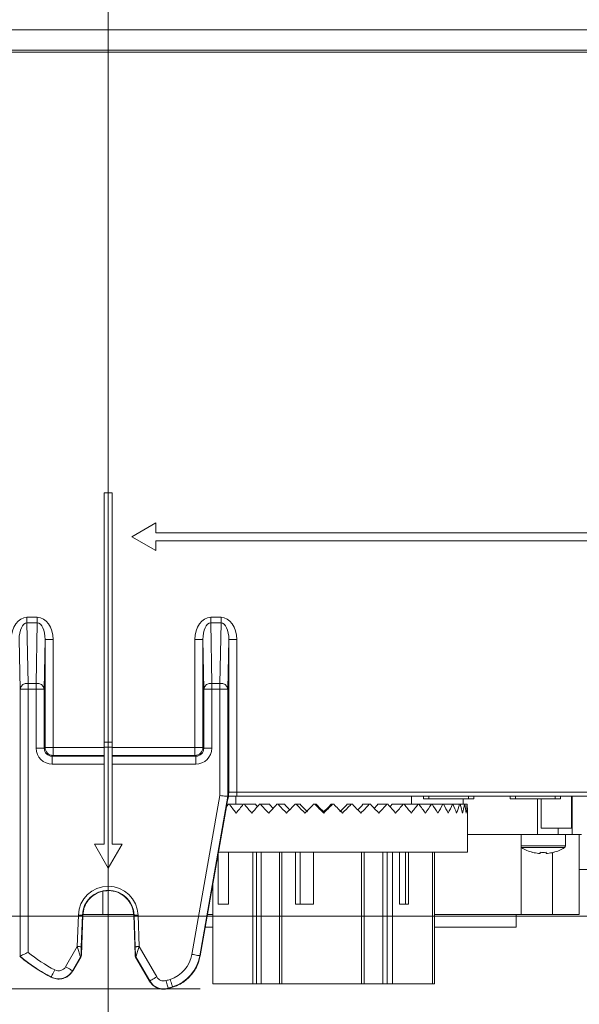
# Model space of a CAD drawing. Header units: millimetres. Extents: x 0 to 594, y 0 to 420.
# Tile 17 of 71: x 281 to 317, y 138 to 200. Entities that reach past the tile are written whole.
import ezdxf

# ---------------------------------------------------------------- set-up
doc = ezdxf.new("R2010")
doc.units = ezdxf.units.MM
doc.styles.add('SLDTEXTSTYLE1', font='TXT', dxfattribs={"width": 0.605})
doc.dimstyles.new('SLDDIMSTYLE0', dxfattribs={"dimtxt": 2.568319, "dimasz": 3.3, "dimexe": 0, "dimexo": 0.0625, "dimgap": 0.64208, "dimtad": 1, "dimdec": 3, "dimlfac": 2, "dimrnd": 1e-09, "dimzin": 12, "dimdsep": 46, "dimtxsty": 'SLDTEXTSTYLE1', "dimsah": 1, "dimcen": 0.09, "dimadec": 0, "dimazin": 3, "dimtfac": 1, "dimtdec": 0, "dimtofl": 0, "dimtmove": 0, "dimatfit": 3, "dimfxl": 0, "dimfrac": 2, "dimtolj": 1, "dimtzin": 12, "dimarcsym": 0})
doc.dimstyles.new('SLDDIMSTYLE2', dxfattribs={"dimtxt": 2.568319, "dimasz": 3.3, "dimexe": 0, "dimexo": 0.0625, "dimgap": 0.64208, "dimtad": 1, "dimdec": 3, "dimlfac": 2, "dimrnd": 1e-09, "dimzin": 12, "dimdsep": 46, "dimtxsty": 'SLDTEXTSTYLE1', "dimsah": 1, "dimcen": 0.09, "dimadec": 0, "dimazin": 3, "dimtfac": 1, "dimtdec": 1, "dimtofl": 0, "dimtmove": 0, "dimatfit": 3, "dimfxl": 0, "dimfrac": 2, "dimtolj": 1, "dimtzin": 12, "dimarcsym": 0})
doc.dimstyles.new('SLDDIMSTYLE4', dxfattribs={"dimtxt": 2.568319, "dimasz": 3.3, "dimexe": 0, "dimexo": 0.0625, "dimgap": 0.64208, "dimtad": 1, "dimdec": 0, "dimlfac": 2, "dimrnd": 1e-09, "dimzin": 12, "dimdsep": 46, "dimtxsty": 'SLDTEXTSTYLE1', "dimsah": 1, "dimcen": 0.09, "dimadec": 0, "dimazin": 3, "dimtfac": 1, "dimtdec": 1, "dimtofl": 0, "dimtmove": 0, "dimatfit": 3, "dimfxl": 0, "dimfrac": 2, "dimtolj": 1, "dimtzin": 12, "dimarcsym": 0})
doc.dimstyles.new('SLDDIMSTYLE5', dxfattribs={"dimtxt": 2.568319, "dimasz": 3.3, "dimexe": 0, "dimexo": 0.0625, "dimgap": 0.64208, "dimtad": 1, "dimdec": 3, "dimlfac": 2, "dimrnd": 1e-09, "dimzin": 12, "dimdsep": 46, "dimtxsty": 'SLDTEXTSTYLE1', "dimsah": 1, "dimcen": 0.09, "dimadec": 0, "dimazin": 3, "dimtfac": 1, "dimtdec": 1, "dimtofl": 0, "dimtmove": 0, "dimatfit": 3, "dimfxl": 0, "dimfrac": 2, "dimtolj": 1, "dimtzin": 12, "dimarcsym": 0})

# ---------------------------------------------------------------- blocks, each defined once
blk = doc.blocks.new('*D10')
at = {"color": 7, "linetype": 'Continuous', "lineweight": 0}
for p, q in [((338.548, 146.536), (338.548, 71.536)), ((334.016, 89.628), (334.016, 90.216)), ((334.016, 90.216), (337.96, 90.216)), ((337.96, 90.216), (337.96, 89.628)), ((334.016, 86.198), (334.016, 85.61)), ((337.96, 85.61), (337.96, 86.198)), ((334.016, 85.61), (337.96, 85.61))]:
    blk.add_line(p, q, dxfattribs=at)
for points in [[(338.548, 146.536), (338.048, 143.236), (339.048, 143.236)], [(338.548, 71.536), (339.048, 74.836), (338.048, 74.836)]]:
    blk.add_solid(points, dxfattribs=at)
at = {"color": 7, "linetype": 'Continuous', "lineweight": 0, "attachment_point": 1, "rotation": 90.00003, "style": 'SLDTEXTSTYLE1'}
for s, insert, char_height in [('min.', (330.017, 93.021, 0.05), 2.6458), ('min.', (334.55, 91.649, 0.05), 2.6458), ('150', (330.017, 83.797, 0.05), 2.6458), ('6', (334.55, 86.933, 0.05), 2.646)]:
    blk.add_mtext(s, dxfattribs=dict(at, insert=insert, char_height=char_height))
blk = doc.blocks.new('*D13')
at = {"color": 7, "linetype": 'Continuous', "lineweight": 0}
for p, q in [((356.066, 264.449), (238.349, 264.449)), ((239.349, 264.449), (239.349, 139.275)), ((234.816, 206.027), (234.816, 206.615)), ((234.816, 206.615), (238.761, 206.615)), ((238.761, 206.615), (238.761, 206.027)), ((234.816, 197.697), (234.816, 197.109)), ((238.761, 197.109), (238.761, 197.697)), ((234.816, 197.109), (238.761, 197.109)), ((290.17, 139.275), (238.349, 139.275))]:
    blk.add_line(p, q, dxfattribs=at)
for points in [[(239.349, 264.449), (238.849, 261.149), (239.849, 261.149)], [(239.349, 139.275), (239.849, 142.575), (238.849, 142.575)]]:
    blk.add_solid(points, dxfattribs=at)
at = {"color": 7, "linetype": 'Continuous', "lineweight": 0, "char_height": 2.6458, "attachment_point": 1, "rotation": 90.00003, "style": 'SLDTEXTSTYLE1'}
for s, insert in [('9,94', (235.35, 198.432, 0.05)), ('252,5', (230.818, 196.276, 0.05))]:
    blk.add_mtext(s, dxfattribs=dict(at, insert=insert))
blk = doc.blocks.new('*D16')
at = {"color": 7, "linetype": 'Continuous', "lineweight": 0}
for p, q in [((286.937, 245.752), (286.937, 108.735)), ((414.293, 245.752), (414.293, 108.735)), ((347.92, 114.267), (347.332, 114.267)), ((347.332, 114.267), (347.332, 110.323)), ((353.31, 114.267), (353.898, 114.267)), ((353.898, 114.267), (353.898, 110.323)), ((347.332, 110.323), (347.92, 110.323)), ((353.898, 110.323), (353.31, 110.323)), ((286.937, 109.735), (414.293, 109.735))]:
    blk.add_line(p, q, dxfattribs=at)
for points in [[(286.937, 109.735), (290.237, 109.235), (290.237, 110.235)], [(414.293, 109.735), (410.993, 110.235), (410.993, 109.235)]]:
    blk.add_solid(points, dxfattribs=at)
at = {"color": 7, "linetype": 'Continuous', "lineweight": 0, "char_height": 2.6458, "attachment_point": 1, "rotation": 0.00003, "style": 'SLDTEXTSTYLE1'}
for s, insert in [('254', (346.499, 118.266, -137.801)), ('10', (348.655, 113.733, -137.801))]:
    blk.add_mtext(s, dxfattribs=dict(at, insert=insert))
blk = doc.blocks.new('*D17')
at = {"color": 7, "linetype": 'Continuous', "lineweight": 0}
for p, q in [((414.293, 245.752), (258.389, 245.752)), ((259.389, 143.848), (259.389, 245.752)), ((254.856, 196.515), (254.856, 197.103)), ((254.856, 197.103), (258.801, 197.103)), ((258.801, 197.103), (258.801, 196.515)), ((254.856, 193.085), (254.856, 192.497)), ((258.801, 192.497), (258.801, 193.085)), ((254.856, 192.497), (258.801, 192.497)), ((414.293, 143.848), (258.389, 143.848))]:
    blk.add_line(p, q, dxfattribs=at)
for points in [[(259.389, 245.752), (258.889, 242.452), (259.889, 242.452)], [(259.389, 143.848), (259.889, 147.148), (258.889, 147.148)]]:
    blk.add_solid(points, dxfattribs=at)
at = {"color": 7, "linetype": 'Continuous', "lineweight": 0, "attachment_point": 1, "rotation": 90.00003, "style": 'SLDTEXTSTYLE1'}
for s, insert, char_height in [('203', (250.858, 190.684, -137.801), 2.6458), ('8', (255.39, 193.82, -137.801), 2.646)]:
    blk.add_mtext(s, dxfattribs=dict(at, insert=insert, char_height=char_height))

msp = doc.modelspace()

# ---------------------------------------------------------------- linework, layer by layer
at = {"color": 8, "linetype": 'Continuous', "lineweight": 0}
for p, q in [((276.68423, 199.51408), (348.85974, 199.51412)), ((276.22913, 198.22015), (347.56581, 198.22019)), ((347.56581, 198.09481), (276.22913, 198.09477)), ((281.83461, 162.2562), (281.90083, 158.46274)), ((282.4859, 162.2562), (281.83461, 162.2562)), ((281.83462, 162.61081), (282.4859, 162.61081)), ((282.41969, 158.46275), (282.4859, 162.2562)), ((293.36912, 162.61082), (294.0204, 162.61082)), ((293.36912, 162.25621), (293.43534, 158.46275)), ((294.02041, 162.25621), (293.36912, 162.25621)), ((293.95419, 158.46275), (294.02041, 162.25621)), ((282.97526, 154.44175), (282.97525, 161.20986)), ((283.47668, 161.20986), (283.47668, 154.44175)), ((292.37835, 154.44176), (292.37835, 161.20987)), ((292.87977, 161.20987), (292.87977, 154.44176)), ((294.50975, 151.62084), (294.50976, 161.20987)), ((295.01117, 161.20987), (295.01118, 151.62084)), ((281.90083, 158.46274), (282.41969, 158.46275)), ((293.43534, 158.46275), (293.95419, 158.46275)), ((281.90084, 158.10813), (281.90084, 141.57054)), ((282.41969, 158.10813), (281.90084, 158.10813)), ((282.41969, 154.38761), (282.41969, 158.10813)), ((282.92111, 158.10813), (282.92112, 154.38761)), ((292.93391, 154.38762), (292.93391, 158.10814)), ((293.43533, 158.10814), (293.43534, 154.38762)), ((293.95419, 158.10814), (293.43533, 158.10814)), ((293.95419, 151.41321), (293.95419, 158.10814)), ((294.45561, 158.10814), (294.45562, 151.36934)), ((282.92112, 154.38761), (282.97526, 154.44175)), ((283.47668, 154.44175), (286.67376, 154.44175)), ((287.17527, 154.44175), (292.37835, 154.44176)), ((292.87977, 154.44176), (292.93391, 154.38762)), ((283.47668, 153.94033), (283.42254, 153.88619)), ((283.42254, 153.88619), (286.67376, 153.88619)), ((286.67376, 153.38476), (283.42254, 153.38476)), ((286.67377, 153.94033), (283.47668, 153.94033)), ((287.17526, 153.88619), (292.43249, 153.88619)), ((292.43249, 153.38477), (287.17526, 153.38477)), ((292.37835, 153.94033), (287.17527, 153.94033)), ((292.43249, 153.88619), (292.37835, 153.94033)), ((294.49187, 151.62084), (294.50975, 151.62084)), ((295.01118, 151.62084), (318.10203, 151.62085)), ((292.19659, 141.44532), (293.95419, 151.41321)), ((294.45562, 151.36934), (292.6904, 141.35825)), ((307.05631, 151.21965), (307.05631, 151.3701)), ((309.21719, 151.21965), (309.21719, 150.8686)), ((309.55303, 151.21965), (309.55303, 151.3701)), ((312.51058, 151.21965), (312.51058, 151.3701)), ((313.88892, 148.9629), (313.88892, 151.21965)), ((315.0073, 151.21965), (315.0073, 151.3701)), ((316.01951, 151.3701), (316.01951, 149.3641)), ((316.06674, 148.9629), (316.06674, 151.3701)), ((296.2544, 139.58484), (296.2544, 147.85959)), ((296.53107, 147.85959), (296.53108, 139.58484)), ((297.6882, 139.58484), (297.6882, 147.85959)), ((303.00038, 147.8596), (303.00039, 139.58485)), ((304.18492, 139.58485), (304.18492, 147.8596)), ((304.45336, 147.8596), (304.45337, 139.58485)), ((316.51302, 146.78274), (321.10174, 146.78274)), ((284.99283, 141.93464), (285.06192, 143.91307)), ((285.31248, 143.90432), (285.24339, 141.92589)), ((285.33776, 143.90343), (285.31248, 143.90432)), ((288.53636, 143.90344), (288.56164, 143.90432)), ((288.63073, 141.92589), (288.56164, 143.90432)), ((288.8122, 143.91307), (288.88129, 141.93464)), ((284.26195, 140.66873), (284.99283, 141.93464)), ((288.88129, 141.93464), (289.98001, 140.03159)), ((285.1959, 141.28351), (284.6962, 140.41802)), ((285.21594, 141.27776), (285.1959, 141.28351)), ((285.22933, 141.40011), (285.24938, 141.39437)), ((288.62474, 141.39437), (288.64479, 141.40011)), ((288.67822, 141.28351), (288.65818, 141.27776)), ((289.54577, 139.78088), (288.67822, 141.28351)), ((292.71032, 141.35474), (292.6904, 141.35825)), ((284.7135, 140.40803), (284.6962, 140.41802)), ((283.35984, 140.023), (283.3508, 140.0053)), ((289.54577, 139.78088), (289.52864, 139.77099)), ((290.7068, 139.29557), (290.70137, 139.31447)), ((290.9768, 139.39795), (290.98278, 139.37919))]:
    msp.add_line(p, q, dxfattribs=at)
at = {"color": 7, "linetype": 'Continuous', "lineweight": 15}
for p, q in [((287.17526, 170.42709), (286.67375, 170.42709)), ((286.67375, 170.42709), (286.67376, 154.78029)), ((287.17526, 154.78029), (287.17526, 170.42709)), ((289.93351, 168.53746), (288.42901, 167.66884)), ((289.93351, 167.91959), (289.93351, 168.53746)), ((288.42901, 167.66884), (289.93351, 166.80021)), ((345.60001, 167.91962), (289.93351, 167.91959)), ((289.93351, 167.41809), (345.60001, 167.41812)), ((289.93351, 166.80021), (289.93351, 167.41809)), ((281.39941, 158.10813), (281.34527, 161.20986)), ((282.97525, 161.20986), (282.92111, 158.10813)), ((292.93391, 158.10814), (292.87977, 161.20987)), ((294.50976, 161.20987), (294.45561, 158.10814)), ((281.39942, 141.33612), (281.39941, 158.10813)), ((286.67376, 154.46658), (286.67376, 154.78029)), ((286.67376, 154.78029), (287.17526, 154.78029)), ((287.17526, 154.46658), (287.17526, 154.78029)), ((286.67376, 154.46658), (286.67377, 153.81908)), ((287.17526, 154.46658), (286.67376, 154.46658)), ((287.17527, 153.81908), (287.17526, 154.46658)), ((286.67376, 153.38476), (286.67377, 148.36109)), ((287.17527, 148.36109), (287.17526, 153.38477)), ((294.48204, 151.36703), (294.45562, 151.36934)), ((294.94852, 151.37009), (294.94852, 150.86859)), ((318.10203, 151.3701), (295.01118, 151.37009)), ((305.98151, 150.8686), (305.98152, 151.3701)), ((306.72532, 151.3701), (306.72532, 151.21965)), ((309.55303, 151.21965), (307.05631, 151.21965)), ((309.88401, 151.21965), (309.88402, 151.3701)), ((312.17959, 151.3701), (312.17959, 151.21965)), ((315.0073, 151.21965), (312.51058, 151.21965)), ((314.10889, 151.21965), (314.1089, 149.3641)), ((315.33829, 151.21965), (315.33829, 151.3701)), ((316.02359, 149.3641), (316.02359, 151.3701)), ((292.71032, 141.35474), (294.38544, 150.83818)), ((295.36531, 150.86859), (294.54277, 150.86859)), ((296.17467, 150.86859), (295.48268, 150.86859)), ((297.05745, 150.86859), (296.50784, 150.86859)), ((297.99853, 150.86859), (297.60071, 150.86859)), ((298.98181, 150.86859), (298.74258, 150.86859)), ((299.99047, 150.86859), (299.91393, 150.8686)), ((300.46502, 150.39405), (300.46502, 150.31751)), ((301.0161, 150.8686), (300.93957, 150.86859)), ((302.18745, 150.8686), (301.94822, 150.8686)), ((303.32933, 150.8686), (302.93151, 150.8686)), ((304.42219, 150.8686), (303.87259, 150.8686)), ((305.44735, 150.8686), (304.75536, 150.8686)), ((306.38726, 150.8686), (305.56473, 150.8686)), ((307.22584, 150.8686), (306.44649, 150.8686)), ((307.94874, 150.8686), (307.27778, 150.8686)), ((308.54359, 150.8686), (307.9925, 150.8686)), ((309.00021, 150.8686), (308.57843, 150.8686)), ((309.3108, 150.8686), (309.02553, 150.8686)), ((309.47003, 150.8686), (309.32616, 150.8686)), ((309.49202, 147.8596), (309.49202, 150.31752)), ((315.1913, 148.9629), (315.1913, 149.3641)), ((316.01951, 149.3641), (316.02359, 149.3641)), ((313.88892, 148.9629), (309.49202, 148.9629)), ((312.85368, 148.9629), (312.85368, 143.9479)), ((315.64202, 148.26256), (315.64202, 148.9629)), ((316.6503, 148.96291), (316.06674, 148.9629)), ((316.51302, 143.9479), (316.51302, 148.9629)), ((286.67377, 148.36109), (286.06843, 148.36109)), ((286.06843, 148.36109), (286.93706, 146.85659)), ((286.93706, 146.85659), (287.80568, 148.36109)), ((287.80568, 148.36109), (287.17527, 148.36109)), ((294.49892, 147.85959), (294.49892, 144.59984)), ((296.01003, 147.85959), (296.01003, 139.58484)), ((297.83214, 147.8596), (297.83215, 139.58484)), ((298.68833, 144.59984), (298.68834, 147.85959)), ((298.98289, 147.8596), (298.98289, 144.59984)), ((299.82393, 147.8596), (299.82393, 144.59984)), ((302.84714, 147.85959), (302.84715, 139.58485)), ((304.79463, 147.8596), (304.79464, 139.58485)), ((305.22295, 144.59985), (305.22295, 147.8596)), ((305.60348, 147.8596), (305.60348, 144.59985)), ((305.79226, 147.8596), (305.79226, 144.59985)), ((307.30213, 147.8596), (307.30214, 139.58485)), ((307.42751, 147.8596), (307.42751, 139.58485)), ((313.58269, 147.85352), (313.57956, 147.84725)), ((314.82911, 143.9479), (314.82911, 147.83709)), ((293.84443, 147.77532), (293.84443, 144.59984)), ((286.60243, 145.40865), (286.60243, 143.94789)), ((293.50253, 145.83969), (293.50253, 139.58484)), ((293.84443, 144.59984), (294.49892, 144.59984)), ((298.68833, 144.59984), (298.98289, 144.59984)), ((298.98289, 144.59984), (299.82393, 144.59984)), ((305.22295, 144.59985), (305.60348, 144.59985)), ((305.60348, 144.59985), (305.79226, 144.59985)), ((285.24938, 141.39437), (285.33776, 143.90343)), ((288.53636, 143.90344), (288.62474, 141.39437)), ((312.55117, 143.1455), (312.55117, 143.9479)), ((281.39942, 141.33612), (281.37915, 141.3268)), ((284.7135, 140.40803), (285.21594, 141.27776)), ((288.65818, 141.27776), (289.52864, 139.77099)), ((296.01003, 139.58484), (293.50253, 139.58484)), ((296.2544, 139.58484), (296.01003, 139.58484)), ((302.84715, 139.58485), (297.83215, 139.58484)), ((304.79464, 139.58485), (304.45337, 139.58485)), ((307.30214, 139.58485), (304.79464, 139.58485)), ((307.42751, 139.58485), (307.30214, 139.58485))]:
    msp.add_line(p, q, dxfattribs=at)
at = {"color": 7, "linetype": 'Continuous', "lineweight": 0}
msp.add_line((290.17048, 139.27508), (292.70388, 139.27508), dxfattribs=at)
at = {"color": 8, "linetype": 'Continuous', "lineweight": 0, "flags": 128}
for points in [[(281.83461, 162.2562), (281.83462, 162.29266), (281.83462, 162.33219), (281.83462, 162.37441), (281.83462, 162.4189), (281.83462, 162.46523), (281.83462, 162.51297), (281.83462, 162.56166), (281.83462, 162.61081)], [(282.4859, 162.2562), (282.4859, 162.29266), (282.4859, 162.33219), (282.4859, 162.37441), (282.4859, 162.4189), (282.48591, 162.46523), (282.4859, 162.51298), (282.4859, 162.56166), (282.4859, 162.61081)], [(293.36912, 162.61082), (293.36912, 162.56166), (293.36912, 162.51298), (293.36912, 162.46524), (293.36912, 162.4189), (293.36912, 162.37442), (293.36912, 162.3322), (293.36912, 162.29267), (293.36912, 162.25621)], [(294.0204, 162.61082), (294.0204, 162.56166), (294.02041, 162.51298), (294.0204, 162.46524), (294.0204, 162.4189), (294.0204, 162.37442), (294.0204, 162.3322), (294.0204, 162.29267), (294.02041, 162.25621)], [(282.97525, 161.20986), (282.98637, 161.20986), (283.0159, 161.20986), (283.06276, 161.20986), (283.12517, 161.20986), (283.20079, 161.20986), (283.28678, 161.20986), (283.37991, 161.20986), (283.47668, 161.20986)], [(292.37835, 161.20987), (292.47511, 161.20987), (292.56824, 161.20987), (292.65423, 161.20987), (292.72985, 161.20987), (292.79226, 161.20987), (292.83912, 161.20987), (292.86866, 161.20987), (292.87977, 161.20987)], [(295.01117, 161.20987), (294.91442, 161.20987), (294.82129, 161.20987), (294.73529, 161.20987), (294.65967, 161.20987), (294.59726, 161.20987), (294.5504, 161.20987), (294.52086, 161.20987), (294.50976, 161.20987)], [(281.90084, 158.10813), (281.90084, 158.15729), (281.90083, 158.20597), (281.90083, 158.25371), (281.90084, 158.30005), (281.90084, 158.34454), (281.90083, 158.38675), (281.90084, 158.42628), (281.90083, 158.46274)], [(282.41969, 158.10813), (282.41969, 158.15729), (282.41969, 158.20597), (282.41969, 158.25371), (282.41969, 158.30005), (282.41969, 158.34454), (282.41969, 158.38675), (282.41969, 158.42628), (282.41969, 158.46275)], [(293.43534, 158.46275), (293.43533, 158.42629), (293.43534, 158.38676), (293.43534, 158.34454), (293.43534, 158.30005), (293.43533, 158.25372), (293.43534, 158.20598), (293.43533, 158.15729), (293.43533, 158.10814)], [(293.95419, 158.46275), (293.95419, 158.42629), (293.95419, 158.38676), (293.95419, 158.34454), (293.95419, 158.30005), (293.95419, 158.25372), (293.95419, 158.20598), (293.95419, 158.15729), (293.95419, 158.10814)], [(281.90084, 158.10813), (281.80407, 158.10813), (281.71094, 158.10813), (281.62495, 158.10813), (281.54933, 158.10813), (281.48691, 158.10813), (281.44006, 158.10813), (281.41052, 158.10813), (281.39941, 158.10813)], [(282.41969, 158.10813), (282.51645, 158.10813), (282.60958, 158.10813), (282.69557, 158.10813), (282.77119, 158.10813), (282.83361, 158.10813), (282.88046, 158.10813), (282.91, 158.10813), (282.92111, 158.10813)], [(292.93391, 158.10814), (292.94502, 158.10814), (292.97456, 158.10814), (293.02142, 158.10814), (293.08383, 158.10814), (293.15946, 158.10814), (293.24544, 158.10814), (293.33857, 158.10814), (293.43533, 158.10814)], [(294.45561, 158.10814), (294.4445, 158.10814), (294.41496, 158.10814), (294.36811, 158.10814), (294.3057, 158.10814), (294.23007, 158.10814), (294.14408, 158.10814), (294.05095, 158.10814), (293.95419, 158.10814)], [(282.41969, 154.38761), (282.51646, 154.38761), (282.60959, 154.38761), (282.69558, 154.38761), (282.7712, 154.38761), (282.83361, 154.38761), (282.88046, 154.38761), (282.91001, 154.38761), (282.92112, 154.38761)], [(282.97526, 154.44175), (282.98637, 154.44175), (283.0159, 154.44175), (283.06276, 154.44175), (283.12517, 154.44175), (283.2008, 154.44175), (283.28679, 154.44175), (283.37991, 154.44175), (283.47668, 154.44175)], [(283.47668, 153.94033), (283.47668, 153.95144), (283.47668, 153.98098), (283.47668, 154.02783), (283.47668, 154.09024), (283.47668, 154.16587), (283.47668, 154.25186), (283.47668, 154.34499), (283.47668, 154.44175)], [(292.37835, 154.44176), (292.37835, 154.34499), (292.37835, 154.25187), (292.37835, 154.16587), (292.37835, 154.09025), (292.37835, 154.02784), (292.37835, 153.98098), (292.37835, 153.95144), (292.37835, 153.94033)], [(292.37835, 154.44176), (292.47512, 154.44175), (292.56824, 154.44175), (292.65423, 154.44176), (292.72986, 154.44176), (292.79227, 154.44176), (292.83912, 154.44176), (292.86866, 154.44176), (292.87977, 154.44176)], [(292.93391, 154.38762), (292.94503, 154.38762), (292.97456, 154.38762), (293.02142, 154.38762), (293.08383, 154.38762), (293.15945, 154.38762), (293.24544, 154.38761), (293.33857, 154.38761), (293.43534, 154.38762)], [(283.42254, 153.38476), (283.42254, 153.48153), (283.42254, 153.57465), (283.42254, 153.66065), (283.42254, 153.73627), (283.42254, 153.79868), (283.42254, 153.84554), (283.42254, 153.87508), (283.42254, 153.88619)], [(292.43249, 153.88619), (292.43249, 153.87508), (292.43249, 153.84554), (292.43249, 153.79869), (292.43249, 153.73627), (292.43249, 153.66065), (292.43249, 153.57466), (292.43249, 153.48153), (292.43249, 153.38477)], [(294.50975, 151.62084), (294.52087, 151.62084), (294.55041, 151.62084), (294.59727, 151.62084), (294.65968, 151.62084), (294.73529, 151.62084), (294.82129, 151.62084), (294.91442, 151.62084), (295.01118, 151.62084)], [(295.01118, 151.62084), (295.01118, 151.57192), (295.01118, 151.52488), (295.01118, 151.48153), (295.01118, 151.44353), (295.01118, 151.41235), (295.01118, 151.38918), (295.01118, 151.37491), (295.01118, 151.37009)], [(315.64202, 148.26256), (315.58841, 148.26256), (315.35839, 148.26256), (314.97703, 148.26256), (314.49584, 148.26256), (313.9798, 148.26256), (313.4986, 148.26256), (313.11724, 148.26256), (312.88722, 148.26256), (312.85368, 148.26256)], [(315.57904, 148.14815), (315.52784, 148.14815), (315.30814, 148.14815), (314.94388, 148.14815), (314.48427, 148.14815), (313.99137, 148.14815), (313.53175, 148.14815), (313.1675, 148.14815), (312.9478, 148.14815), (312.8966, 148.14815)], [(285.06192, 143.91307), (285.11027, 143.91138), (285.1568, 143.90976), (285.19977, 143.90825), (285.23756, 143.90693), (285.26875, 143.90584), (285.29216, 143.90503), (285.30692, 143.90451), (285.31248, 143.90432)], [(288.8122, 143.91307), (288.76385, 143.91138), (288.71731, 143.90976), (288.67434, 143.90825), (288.63656, 143.90693), (288.60537, 143.90585), (288.58195, 143.90503), (288.56719, 143.90451), (288.56164, 143.90432)], [(284.99283, 141.93464), (285.04118, 141.93295), (285.08771, 141.93132), (285.13068, 141.92982), (285.16847, 141.9285), (285.19966, 141.92741), (285.22307, 141.92659), (285.23784, 141.92608), (285.24339, 141.92589)], [(288.88129, 141.93464), (288.83293, 141.93295), (288.7864, 141.93132), (288.74343, 141.92982), (288.70564, 141.9285), (288.67446, 141.92742), (288.65105, 141.9266), (288.63628, 141.92608), (288.63073, 141.92589)], [(292.6904, 141.35825), (292.67946, 141.36018), (292.65036, 141.36531), (292.60423, 141.37345), (292.54276, 141.38428), (292.46829, 141.39742), (292.3836, 141.41235), (292.29189, 141.42852), (292.19659, 141.44532)], [(283.58799, 140.46951), (283.54396, 140.38334), (283.50159, 140.30041), (283.46246, 140.22384), (283.42805, 140.1565), (283.39966, 140.10092), (283.37834, 140.0592), (283.36489, 140.03289), (283.35984, 140.023)], [(284.26195, 140.66873), (284.34576, 140.62034), (284.42641, 140.57378), (284.50087, 140.53078), (284.56637, 140.49297), (284.62042, 140.46177), (284.661, 140.43834), (284.68658, 140.42357), (284.6962, 140.41802)], [(289.54577, 139.78088), (289.55539, 139.78644), (289.58097, 139.80121), (289.62155, 139.82463), (289.6756, 139.85584), (289.74109, 139.89365), (289.81556, 139.93665), (289.89621, 139.98321), (289.98001, 140.03159)], [(290.70137, 139.31447), (290.69829, 139.32515), (290.69014, 139.35354), (290.67718, 139.39857), (290.65994, 139.45855), (290.63904, 139.53123), (290.61528, 139.61387), (290.58955, 139.70337), (290.56281, 139.79637)], [(290.9768, 139.39795), (290.97343, 139.40854), (290.96445, 139.43668), (290.95022, 139.48132), (290.93127, 139.54078), (290.90829, 139.61283), (290.88218, 139.69476), (290.85388, 139.78349), (290.82449, 139.87568)]]:
    msp.add_lwpolyline(points, dxfattribs=at)
at = {"color": 7, "linetype": 'Continuous', "lineweight": 15, "flags": 128}
for points in [[(286.67377, 153.81908), (286.67376, 153.78263), (286.67377, 153.73938), (286.67376, 153.69006), (286.67376, 153.63551), (286.67377, 153.57668), (286.67377, 153.51456), (286.67377, 153.45022), (286.67376, 153.38476)], [(287.17526, 153.38477), (287.17527, 153.45022), (287.17527, 153.51456), (287.17527, 153.57668), (287.17526, 153.63552), (287.17526, 153.69006), (287.17527, 153.73938), (287.17526, 153.78263), (287.17527, 153.81908)], [(294.45562, 151.36934), (294.44451, 151.37031), (294.41497, 151.3729), (294.36811, 151.377), (294.3057, 151.38246), (294.23007, 151.38907), (294.14409, 151.39659), (294.05096, 151.40474), (293.95419, 151.41321)], [(295.01118, 151.37009), (294.86604, 151.37009), (294.72635, 151.37009), (294.59736, 151.37009), (294.48392, 151.37009), (294.48057, 151.37009)], [(306.72532, 151.21965), (306.7366, 151.21965), (306.76966, 151.21965), (306.82226, 151.21965), (306.89081, 151.21965), (306.97064, 151.21965), (307.05631, 151.21965)], [(309.88401, 151.21965), (309.87274, 151.21965), (309.83967, 151.21965), (309.78707, 151.21965), (309.71852, 151.21965), (309.63869, 151.21965), (309.55303, 151.21965)], [(312.17959, 151.21965), (312.19087, 151.21965), (312.22393, 151.21965), (312.27653, 151.21965), (312.34509, 151.21965), (312.42491, 151.21965), (312.51058, 151.21965)], [(315.33829, 151.21965), (315.32701, 151.21965), (315.29394, 151.21965), (315.24134, 151.21965), (315.17279, 151.21965), (315.09296, 151.21965), (315.0073, 151.21965)], [(294.48355, 150.86859), (294.49093, 150.86859), (294.49831, 150.86859), (294.5057, 150.86859), (294.5131, 150.86859), (294.52051, 150.86859), (294.52792, 150.86859), (294.53534, 150.86859), (294.54277, 150.86859)], [(295.41718, 150.86859), (295.42535, 150.86859), (295.43352, 150.86859), (295.4417, 150.86859), (295.44988, 150.86859), (295.45807, 150.86859), (295.46627, 150.86859), (295.47447, 150.86859), (295.48268, 150.86859)], [(296.43719, 150.86859), (296.44601, 150.86859), (296.45482, 150.86859), (296.46365, 150.86859), (296.47248, 150.86859), (296.48131, 150.86859), (296.49015, 150.86859), (296.49899, 150.86859), (296.50784, 150.86859)], [(297.52611, 150.86859), (297.53543, 150.86859), (297.54474, 150.86859), (297.55406, 150.86859), (297.56338, 150.86859), (297.57271, 150.86859), (297.58204, 150.86859), (297.59137, 150.86859), (297.60071, 150.86859)], [(298.66532, 150.86859), (298.67497, 150.86859), (298.68462, 150.8686), (298.69428, 150.86859), (298.70394, 150.86859), (298.71359, 150.86859), (298.72326, 150.86859), (298.73292, 150.8686), (298.74258, 150.86859)], [(299.83532, 150.86859), (299.84515, 150.86859), (299.85497, 150.8686), (299.8648, 150.86859), (299.87462, 150.86859), (299.88445, 150.8686), (299.89427, 150.86859), (299.9041, 150.86859), (299.91393, 150.8686)], [(301.0161, 150.8686), (301.02593, 150.8686), (301.03576, 150.86859), (301.04558, 150.8686), (301.05541, 150.86859), (301.06523, 150.8686), (301.07506, 150.8686), (301.08488, 150.86859), (301.09471, 150.8686)], [(302.18745, 150.8686), (302.19711, 150.8686), (302.20678, 150.8686), (302.21644, 150.86859), (302.2261, 150.86859), (302.23575, 150.8686), (302.24541, 150.8686), (302.25506, 150.8686), (302.26471, 150.8686)], [(303.32933, 150.8686), (303.33866, 150.8686), (303.348, 150.8686), (303.35733, 150.8686), (303.36665, 150.8686), (303.37598, 150.8686), (303.38529, 150.8686), (303.39461, 150.8686), (303.40392, 150.8686)], [(304.42219, 150.8686), (304.43104, 150.8686), (304.43988, 150.8686), (304.44872, 150.8686), (304.45756, 150.8686), (304.46639, 150.8686), (304.47521, 150.8686), (304.48403, 150.8686), (304.49284, 150.8686)], [(305.44735, 150.8686), (305.45556, 150.8686), (305.46376, 150.8686), (305.47196, 150.8686), (305.48015, 150.8686), (305.48833, 150.8686), (305.49651, 150.8686), (305.50468, 150.8686), (305.51285, 150.8686)], [(306.38726, 150.8686), (306.39469, 150.8686), (306.40211, 150.8686), (306.40953, 150.8686), (306.41693, 150.8686), (306.42433, 150.8686), (306.43172, 150.8686), (306.43911, 150.8686), (306.44649, 150.8686)], [(307.22584, 150.8686), (307.23236, 150.8686), (307.23887, 150.8686), (307.24538, 150.8686), (307.25187, 150.8686), (307.25836, 150.8686), (307.26484, 150.8686), (307.27132, 150.8686), (307.27778, 150.8686)], [(307.94874, 150.8686), (307.95424, 150.8686), (307.95973, 150.8686), (307.96522, 150.8686), (307.97069, 150.8686), (307.97616, 150.8686), (307.98162, 150.8686), (307.98706, 150.8686), (307.9925, 150.8686)], [(308.54359, 150.8686), (308.54798, 150.8686), (308.55236, 150.8686), (308.55673, 150.8686), (308.56109, 150.8686), (308.56544, 150.8686), (308.56978, 150.8686), (308.57411, 150.8686), (308.57843, 150.8686)], [(309.00021, 150.8686), (309.00341, 150.8686), (309.0066, 150.8686), (309.00979, 150.8686), (309.01296, 150.8686), (309.01612, 150.8686), (309.01926, 150.8686), (309.0224, 150.8686), (309.02553, 150.8686)], [(309.3108, 150.8686), (309.31276, 150.8686), (309.3147, 150.8686), (309.31664, 150.8686), (309.31856, 150.8686), (309.32048, 150.8686), (309.32239, 150.8686), (309.32428, 150.8686), (309.32616, 150.8686)], [(314.1089, 149.3641), (314.45531, 149.3641), (314.79451, 149.3641), (315.11327, 149.3641), (315.3992, 149.3641), (315.64114, 149.3641), (315.82967, 149.3641), (315.95745, 149.3641), (316.01951, 149.3641)], [(315.1913, 148.9629), (315.0398, 148.9629), (314.88362, 148.9629), (314.72346, 148.9629), (314.56006, 148.9629), (314.39414, 148.9629), (314.22647, 148.9629), (314.05781, 148.9629), (313.88892, 148.9629)], [(316.06674, 148.9629), (316.02634, 148.9629), (315.96472, 148.9629), (315.8824, 148.9629), (315.7801, 148.9629), (315.65872, 148.9629), (315.51929, 148.9629), (315.36303, 148.9629), (315.1913, 148.9629)], [(293.87227, 147.85959), (294.19434, 147.85959), (295.15908, 147.85959), (296.2271, 147.85959), (297.37761, 147.85959), (298.5882, 147.85959), (299.83533, 147.85959), (301.09471, 147.8596), (302.34183, 147.8596), (303.55243, 147.8596), (304.70294, 147.8596), (305.77095, 147.8596), (306.7357, 147.8596), (307.57839, 147.8596), (308.28263, 147.8596), (308.83471, 147.8596), (309.22388, 147.8596), (309.44257, 147.8596), (309.49202, 147.8596)], [(314.05226, 147.78227), (314.03797, 147.78227), (314.0242, 147.78227), (314.011, 147.78227), (313.99839, 147.78227), (313.98642, 147.78227), (313.97511, 147.78227), (313.96449, 147.78227), (313.95459, 147.78227)], [(314.05226, 147.85352), (314.05226, 147.84154), (314.05226, 147.83043), (314.05226, 147.8202), (314.05226, 147.81084), (314.05226, 147.80237), (314.05226, 147.79478), (314.05226, 147.78808), (314.05226, 147.78227)], [(314.42337, 147.78227), (314.42337, 147.78808), (314.42337, 147.79478), (314.42337, 147.80237), (314.42337, 147.81084), (314.42337, 147.8202), (314.42337, 147.83043), (314.42337, 147.84154), (314.42337, 147.85352)], [(314.52104, 147.78227), (314.51114, 147.78227), (314.50053, 147.78227), (314.48922, 147.78227), (314.47724, 147.78227), (314.46464, 147.78227), (314.45143, 147.78227), (314.43767, 147.78227), (314.42337, 147.78227)], [(314.89294, 147.85352), (314.89431, 147.85077), (314.89529, 147.84881), (314.89588, 147.84764), (314.89607, 147.84724)], [(286.60243, 143.94789), (285.91829, 143.94789), (285.40212, 143.94789), (285.29273, 143.94789)], [(286.60243, 143.94789), (286.9867, 143.94789), (287.38723, 143.94789), (287.77256, 143.94789), (288.11244, 143.94789), (288.38017, 143.94789), (288.55472, 143.94789), (288.57786, 143.94789)], [(293.50253, 143.94789), (293.17213, 143.94789), (293.16837, 143.94789)], [(312.85368, 143.9479), (311.77601, 143.9479), (310.63046, 143.9479), (309.4477, 143.9479), (308.25942, 143.9479), (307.42751, 143.9479)], [(312.85368, 143.9479), (312.87682, 143.9479), (313.05137, 143.9479), (313.3191, 143.9479), (313.65898, 143.9479), (314.04431, 143.9479), (314.44484, 143.9479), (314.82911, 143.9479)], [(316.51302, 143.9479), (316.50746, 143.94791), (316.36381, 143.9479), (316.02942, 143.94791), (315.51325, 143.9479), (314.82911, 143.9479)], [(293.50253, 143.14549), (293.13956, 143.14549), (293.02664, 143.14549)], [(312.55117, 143.1455), (312.52879, 143.1455), (312.35156, 143.1455), (312.00665, 143.1455), (311.51266, 143.1455), (310.89622, 143.1455), (310.19056, 143.1455), (309.43372, 143.1455), (308.66651, 143.1455), (307.93029, 143.1455), (307.42751, 143.1455)], [(296.53108, 139.58484), (296.50029, 139.58484), (296.46692, 139.58484), (296.43168, 139.58484), (296.39534, 139.58484), (296.35865, 139.58484), (296.32243, 139.58484), (296.28742, 139.58484), (296.2544, 139.58484)], [(296.53108, 139.58484), (296.66743, 139.58484), (296.80633, 139.58484), (296.9477, 139.58484), (297.09145, 139.58484), (297.23747, 139.58484), (297.38567, 139.58484), (297.53595, 139.58484), (297.6882, 139.58484)], [(297.83215, 139.58484), (297.82965, 139.58484), (297.8222, 139.58484), (297.80994, 139.58484), (297.79312, 139.58484), (297.77209, 139.58484), (297.74725, 139.58484), (297.7191, 139.58484), (297.6882, 139.58484)], [(303.00039, 139.58485), (302.96772, 139.58485), (302.93785, 139.58485), (302.9114, 139.58485), (302.88894, 139.58485), (302.87096, 139.58485), (302.85782, 139.58485), (302.84983, 139.58485), (302.84715, 139.58485)], [(303.00039, 139.58485), (303.15551, 139.58485), (303.30883, 139.58485), (303.46023, 139.58484), (303.60961, 139.58485), (303.75686, 139.58485), (303.9019, 139.58485), (304.04462, 139.58485), (304.18492, 139.58485)], [(304.45337, 139.58485), (304.42153, 139.58485), (304.38782, 139.58485), (304.35292, 139.58485), (304.31752, 139.58485), (304.28233, 139.58485), (304.24804, 139.58485), (304.21536, 139.58485), (304.18492, 139.58485)]]:
    msp.add_lwpolyline(points, dxfattribs=at)
at = {"color": 8, "linetype": 'Continuous', "lineweight": 0}
for centre, radius, start, end in [((281.84366, 158.01178), 0.45458, 82.7745543, 167.7623578), ((282.47686, 158.01177), 0.45459, 12.2386758, 97.2243581), ((293.37817, 158.01177), 0.45459, 82.7754864, 167.7606119), ((294.01136, 158.01178), 0.45458, 12.2380068, 97.2244558), ((283.47685, 154.44192), 0.5016, 180.0193708, 269.9797651), ((292.37817, 154.44193), 0.5016, 270.0204748, 359.9803637), ((294.25888, 151.62085), 0.25088, 335.3286101, 359.9974929), ((286.93706, 143.84759), 1.87629, 2.0000326, 178.0000326), ((287.92752, 148.96223), 10.0386, 229.4358176, 242.9343254), ((287.92752, 148.96223), 9.53718, 230.8085458, 242.9343254), ((284.9787, 141.40888), 0.25078, 330.0053217, 357.9976843), ((288.89554, 141.40891), 0.2509, 182.009383, 209.9869659), ((290.21252, 141.79517), 2.01468, 287.6833397, 350.0000326), ((290.21252, 141.79517), 2.5161, 287.6833397, 350.0000326), ((283.82013, 140.92381), 1.0116, 242.9343254, 330.0000326), ((283.82013, 140.92381), 0.51018, 242.9343254, 330.0000326), ((290.42184, 140.28668), 1.0116, 210.0000326, 286.0405812), ((290.42184, 140.28668), 0.51018, 210.0000326, 286.0405812), ((287.92752, 148.96223), 9.53718, 286.0405812, 287.6833397), ((287.92752, 148.96223), 10.0386, 286.0405812, 287.6833397)]:
    msp.add_arc(centre, radius, start, end, dxfattribs=at)
at = {"color": 7, "linetype": 'Continuous', "lineweight": 15}
for centre, radius, start, end in [((309.47226, 151.72489), 0.85629, 269.850805, 270.1955567), ((312.96902, 148.26256), 0.1354, 211.5878018, 237.6640066), ((314.23782, 150.2668), 2.5075, 237.6640066, 254.7807547), ((314.23782, 150.2668), 2.50063, 254.8121775, 263.49661), ((314.23782, 150.59409), 2.74684, 266.1265682, 273.8733413), ((314.23782, 150.2668), 2.50063, 276.5034552, 285.1878878), ((314.23782, 150.2668), 2.5075, 285.2193106, 302.3360586), ((315.50661, 148.26256), 0.13541, 302.3360586, 0.0000326), ((286.93706, 143.84759), 1.62557, 2.0000326, 178.0000326), ((284.99879, 141.40312), 0.25074, 330.0030753, 357.9999307), ((288.87537, 141.40313), 0.25078, 182.0026435, 209.9937055)]:
    msp.add_arc(centre, radius, start, end, dxfattribs=at)
at = {"color": 8, "linetype": 'Continuous', "lineweight": 0}
for centre, major_axis, ratio, start_param, end_param in [((281.847, 161.19236), (-0.02476, 1.41835), 0.70705293, 6.27084428, 7.82929958), ((281.847, 161.19236), (-0.01857, 1.06382), 0.47134469, 6.27084428, 7.82929958), ((282.47352, 161.19236), (-0.02476, -1.41835), 0.70705293, 1.59547838, 3.15393368), ((282.47352, 161.19236), (0.01857, 1.06382), 0.47134469, 4.73707104, 6.29552634), ((293.3815, 161.19236), (0.02476, -1.41835), 0.70705293, 3.12925163, 4.68770692), ((293.3815, 161.19236), (-0.01857, 1.06382), 0.47134469, 6.27084428, 7.82929958), ((294.00802, 161.19236), (0.02476, 1.41835), 0.70705293, 4.73707104, 6.29552634), ((294.00802, 161.19236), (0.01857, 1.06382), 0.47134469, 4.73707104, 6.29552634), ((283.42284, 154.38792), (-0.70944, -0.70944), 0.99969546, 5.49793944, 7.06843118), ((283.42284, 154.38792), (0.35494, 0.35494), 0.99908703, 2.35634678, 3.92683852), ((292.43218, 154.38792), (-0.70944, 0.70944), 0.99969546, 2.35634678, 3.92683852), ((292.43218, 154.38792), (0.35494, -0.35494), 0.99908703, 5.49793944, 7.06843118), ((294.49187, 150.86859), (0, 0.75225), 0.01745506, 0, 0.84651969), ((284.99749, 141.94271), (-0.19846, 0.65921), 0.00986504, 1.58007448, 3.13341751), ((285.24805, 141.93396), (0.01871, 0.53385), 0.00819271, 1.58620805, 3.13955108), ((288.62607, 141.93396), (-0.01871, 0.53385), 0.00819271, 3.14363422, 4.69697726), ((288.87663, 141.94271), (0.19846, 0.65921), 0.00986504, 3.14976779, 4.70311083)]:
    msp.add_ellipse(centre, major_axis=major_axis, ratio=ratio, start_param=start_param, end_param=end_param, dxfattribs=at)
at = {"color": 7, "linetype": 'Continuous', "lineweight": 15}
for centre, major_axis, ratio, start_param, end_param in [((294.39646, 150.82506), (0.13268, 0.75225), 0.01718973, 0.78894669, 1.55637496), ((300.46502, 150.86859), (8.44146, 8.44147), 0.37886611, 1.93295215, 1.95109311), ((300.46502, 150.86859), (8.45534, -8.45534), 0.37388468, 4.35459648, 4.41568301), ((300.46502, 150.86859), (8.63256, 8.63257), 0.30573068, 1.8675023, 1.92858882), ((300.46502, 150.86859), (8.644, -8.64399), 0.30096584, 4.42004633, 4.48113285), ((300.46502, 150.86859), (8.78669, 8.7867), 0.23546874, 1.80205245, 1.86313898), ((300.46502, 150.86859), (7.44345, -7.44344), 0.30096584, 4.42004633, 4.43594086), ((300.46502, 150.86859), (8.79564, -8.79563), 0.23086819, 4.48549618, 4.5465827), ((300.46502, 150.86859), (8.9032, 8.90321), 0.16734261, 1.73660261, 1.79768913), ((300.46502, 150.86859), (7.57403, -7.57402), 0.23086819, 4.48549618, 4.51814708), ((300.46502, 150.86859), (8.90962, -8.90961), 0.16286034, 4.55094602, 4.61203255), ((300.46502, 150.86859), (7.67217, -7.67217), 0.16286034, 4.55094602, 4.59537239), ((300.46502, 150.86859), (8.98158, 8.98159), 0.10069471, 1.67115276, 1.73223928), ((300.46502, 150.86859), (8.98545, -8.98544), 0.09628905, 4.61639587, 4.6774824), ((300.46502, 150.86859), (7.73747, -7.73746), 0.09628905, 4.61639587, 4.6774824), ((300.46502, 150.86859), (9.0215, 9.02151), 0.03492077, 1.60570291, 1.66678944), ((300.46502, 150.86859), (9.02279, -9.02278), 0.03055276, 4.68184572, 4.74293224), ((300.46502, 150.86859), (7.76963, -7.76962), 0.03055276, 4.68184572, 4.74293224), ((300.46502, 150.86859), (9.02278, 9.02279), 0.03055276, 4.68184572, 4.74293224), ((300.46502, 150.86859), (7.76962, 7.76963), 0.03055276, 4.68184572, 4.74293224), ((300.46502, 150.86859), (9.02151, -9.0215), 0.03492077, 1.47480322, 1.53588974), ((300.46502, 150.86859), (7.73746, 7.73747), 0.09628905, 4.74729557, 4.80838209), ((300.46502, 150.86859), (8.98544, 8.98545), 0.09628905, 4.74729557, 4.80838209), ((300.46502, 150.86859), (8.98159, -8.98158), 0.10069471, 1.40935337, 1.47043989), ((300.46502, 150.86859), (7.67217, 7.67217), 0.16286034, 4.82940557, 4.87383194), ((300.46502, 150.86859), (8.90961, 8.90962), 0.16286034, 4.81274541, 4.87383194), ((300.46502, 150.86859), (8.90321, -8.9032), 0.16734261, 1.34390352, 1.40499005), ((300.46502, 150.86859), (7.57402, 7.57403), 0.23086819, 4.90663088, 4.93928178), ((300.46502, 150.86859), (8.79563, 8.79564), 0.23086819, 4.87819526, 4.93928178), ((300.46502, 150.86859), (8.7867, -8.78669), 0.23546874, 1.27845368, 1.3395402), ((300.46502, 150.86859), (7.44344, 7.44345), 0.30096584, 4.98521428, 5.00473163), ((300.46502, 150.86859), (8.64399, 8.644), 0.30096584, 4.94364511, 5.00473163), ((300.46502, 150.86859), (8.63257, -8.63256), 0.30573068, 1.21300383, 1.27409035), ((300.46502, 150.86859), (8.45534, 8.45534), 0.37388468, 5.00909495, 5.07018148), ((300.46502, 150.86859), (8.44147, -8.44146), 0.37886611, 1.14755398, 1.20864051), ((300.46502, 150.86859), (8.23047, 8.23048), 0.45046715, 5.0745448, 5.13563132), ((300.46502, 150.86859), (8.21423, -8.21422), 0.45572626, 1.08210414, 1.14319066), ((300.46502, 150.86859), (7.97036, 7.97037), 0.53170943, 5.13999465, 5.20108117), ((300.46502, 150.86859), (7.95181, -7.9518), 0.53731938, 1.01665429, 1.07774081), ((300.46502, 150.86859), (7.67613, 7.67613), 0.61881878, 5.20544449, 5.26653102), ((300.46502, 150.86859), (7.65533, -7.65533), 0.62486935, 0.95120444, 1.01229097), ((300.46502, 150.86859), (7.34902, 7.34902), 0.71329307, 5.27089434, 5.33198086), ((300.46502, 150.86859), (7.32608, -7.32607), 0.71989699, 0.8857546, 0.94684112), ((300.46502, 150.86859), (6.99044, 6.99045), 0.81703427, 5.33634419, 5.39743071), ((300.46502, 150.86859), (6.96546, -6.96545), 0.82433639, 0.82030475, 0.88139127), ((300.46502, 150.86859), (6.60193, 6.60193), 0.93251509, 5.40179403, 5.46288056), ((300.46502, 150.86859), (6.57501, -6.575), 0.94070607, 0.7548549, 0.81594143)]:
    msp.add_ellipse(centre, major_axis=major_axis, ratio=ratio, start_param=start_param, end_param=end_param, dxfattribs=at)
for points, knots in [([(294.482, 151.36033), (294.48265, 151.39902), (294.48384, 151.47101), (294.48531, 151.50928), (294.48599, 151.52699)], [0, 0, 0, 0, 0.53742626, 1, 1, 1, 1]), ([(294.48731, 151.56694), (294.48731, 151.56707), (294.4878, 151.58352), (294.48805, 151.58325), (294.48829, 151.58298)], [0, 0, 0, 0, 0.007717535, 1, 1, 1, 1]), ([(294.48077, 151.3567), (294.48119, 151.35937), (294.48151, 151.36153), (294.48172, 151.36309), (294.482, 151.36511), (294.4821, 151.36622), (294.4821, 151.36671), (294.4821, 151.36693), (294.48207, 151.36702), (294.48204, 151.36703)], [0, 0, 0, 0, 0.0000234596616, 0.0000234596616, 0.0000234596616, 0.0000538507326, 0.0000538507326, 0.0000538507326, 0.0000671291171, 0.0000671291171, 0.0000671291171, 0.0000671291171]), ([(285.33776, 143.90343), (285.35953, 144.07276), (285.40305, 144.41141), (285.6709, 144.86972), (286.06912, 145.22824), (286.57593, 145.43744), (287.12252, 145.46737), (287.6483, 145.31468), (288.0942, 144.9965), (288.40845, 144.54915), (288.5215, 144.15921), (288.53412, 143.94191), (288.53636, 143.90344)], [0, 0, 0, 0, 0.10381118, 0.20762128, 0.31746941, 0.42729677, 0.53710532, 0.64690236, 0.75670485, 0.86652385, 0.97636518, 1, 1, 1, 1]), ([(281.37915, 141.3268), (281.50755, 141.21948), (282.11579, 140.71107), (282.80616, 140.31654), (283.3508, 140.0053)], [0, 0, 0, 0, 0.21109665, 1, 1, 1, 1]), ([(281.90084, 141.57054), (281.89976, 141.57003), (281.85103, 141.54692), (281.74841, 141.49837), (281.60808, 141.43271), (281.49417, 141.37982), (281.4168, 141.34412), (281.40521, 141.33879), (281.39942, 141.33612)], [0, 0, 0, 0, 0.00440926, 0.19793984, 0.41540455, 0.6151866, 0.80746383, 1, 1, 1, 1]), ([(290.98278, 139.37919), (291.14008, 139.43978), (291.56319, 139.60276), (292.14263, 140.0828), (292.55772, 140.72588), (292.66762, 141.17878), (292.71032, 141.35474)], [0, 0, 0, 0, 0.1833725, 0.49324238, 0.80311715, 1, 1, 1, 1]), ([(283.3508, 140.0053), (283.45927, 139.96269), (283.67622, 139.87747), (284.03239, 139.89524), (284.35943, 140.02211), (284.58702, 140.21284), (284.68171, 140.35897), (284.7135, 140.40803)], [0, 0, 0, 0, 0.22195218, 0.44390533, 0.66585252, 0.88780775, 1, 1, 1, 1]), ([(289.52864, 139.77099), (289.58622, 139.67131), (289.65843, 139.58377), (289.83204, 139.4329), (289.92901, 139.37352), (290.14208, 139.28746), (290.25331, 139.26283), (290.48259, 139.25083), (290.59616, 139.26376), (290.7068, 139.29557)], [0, 0, 0, 0, 0.25, 0.25, 0.5, 0.5, 0.75, 0.75, 1, 1, 1, 1])]:
    msp.add_open_spline(points, degree=3, knots=knots, dxfattribs=at)
msp.add_open_spline([(290.7068, 139.29557), (290.79918, 139.32212), (290.8912, 139.35), (290.98278, 139.37919)], degree=3, dxfattribs=at)

# ---------------------------------------------------------------- dimensions: what is measured, and where the dimension line sits
at = {"color": 7, "linetype": 'Continuous', "lineweight": 0}
for base, p1, p2, angle, dimstyle, picture, middle in [((239.34858, 139.27505), (356.06649, 264.44931), (290.17048, 139.27508), 270.0000326, 'SLDDIMSTYLE2', '*D13', (239.34854, 201.86215)), ((259.38853, 245.75237), (414.29298, 143.84766), (414.29292, 245.75246), 270.0000326, 'SLDDIMSTYLE5', '*D17', (259.38856, 194.79997)), ((414.293, 109.73482), (286.937, 245.75239), (414.29292, 245.75246), 0.0000326, 'SLDDIMSTYLE4', '*D16', (350.61504, 109.73478))]:
    dim = msp.add_linear_dim(base=base, p1=p1, p2=p2, angle=angle, dimstyle=dimstyle, dxfattribs=at)
    dim.commit()
    dim.dimension.update_dxf_attribs({"geometry": picture, "text_midpoint": middle, "dimtype": 160})
dim = msp.add_linear_dim(base=(338.54816, 71.53638), p1=(288.44775, 146.53635), p2=(246.88862, 71.53632), angle=270.0000326, text='<> min. ', dimstyle='SLDDIMSTYLE0', dxfattribs=at)
dim.commit()
dim.dimension.update_dxf_attribs({"geometry": '*D10', "text_midpoint": (338.54815, 91.7348), "dimtype": 160})

doc.saveas('drawing.dxf')
